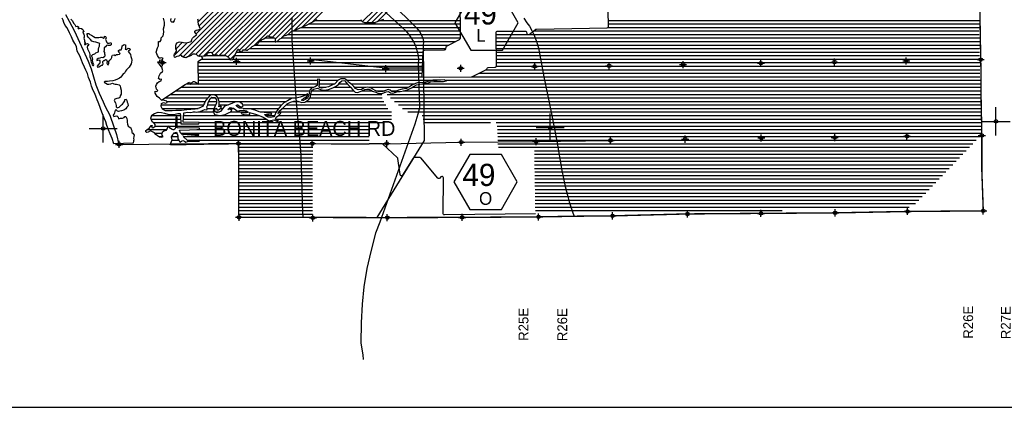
# Model space of a CAD drawing. Extents: x 136693 to 413893, y 707796 to 905796.
# Tile 30 of 70: x 216188 to 286107, y 707796 to 735296. Entities that reach past the tile are written whole.
import ezdxf
from ezdxf.enums import TextEntityAlignment as Align

# ---------------------------------------------------------------- set-up
doc = ezdxf.new("R2010")
doc.units = 0
doc.header["$LTSCALE"] = 2000
doc.header["$PDMODE"] = 34
doc.header["$PDSIZE"] = 250
doc.linetypes.add('PHANTOM', pattern=[0])
doc.layers.get('0').update_dxf_attribs({"linetype": 'CONTINUOUS'})
for name, color, linetype in [('1990WSHEDS', 3, 'CONTINUOUS'), ('1992WSHEDFILL', 8, 'CONTINUOUS'), ('BORDER5MI', 1, 'CONTINUOUS'), ('COUNTY', 15, 'PHANTOM'), ('HEX', 2, 'CONTINUOUS'), ('IMPERIALFILL', 11, 'CONTINUOUS'), ('MAJROADS', 9, 'CONTINUOUS'), ('RR', 13, 'CONTINUOUS'), ('SEC', 2, 'CONTINUOUS'), ('TEXT', 7, 'CONTINUOUS'), ('WATER', 4, 'CONTINUOUS'), ('WSHEDS', 3, 'CONTINUOUS')]:
    doc.layers.add(name, color=color, linetype=linetype)

# ---------------------------------------------------------------- blocks, each defined once
blk = doc.blocks.new('TICK')
at = {"color": 0}
for points in [[(500, 0), (500, 1000)], [(0, 500), (1000, 500)]]:
    blk.add_lwpolyline(points, dxfattribs=at)
blk.add_point((500, 500), dxfattribs=at)
blk = doc.blocks.new('*X')
at = {"color": 0}
for p, q in [((227489, 732717), (245889, 751117)), ((227775, 732649), (246250, 751125)), ((228140, 732661), (246612, 751132)), ((228665, 732832), (246973, 751140)), ((228712, 734293), (245528, 751109)), ((228865, 735154), (244806, 751094)), ((228925, 734860), (245167, 751102)), ((228889, 732703), (247008, 750822)), ((229263, 732723), (247018, 750479)), ((229846, 732952), (247029, 750136)), ((230056, 732809), (247040, 749793)), ((230352, 732752), (247051, 749450)), ((230732, 732777), (247062, 749107)), ((230973, 732665), (247072, 748765)), ((231766, 733104), (247083, 748422)), ((232177, 733162), (247094, 748079)), ((232820, 733451), (247105, 747736)), ((233855, 734133), (244700, 744978)), ((234129, 734053), (244700, 744624)), ((234335, 733906), (244700, 744270)), ((234784, 734001), (244700, 743917)), ((235651, 734515), (244700, 743563)), ((236280, 734790), (244700, 743210)), ((236988, 735145), (244700, 742856)), ((240537, 735158), (242238, 736859)), ((240835, 735103), (242413, 736680)), ((241189, 735104), (242587, 736501)), ((241606, 735167), (242762, 736322)), ((227065, 735122), (227148, 735204)), ((236714, 735000), (247457, 735000)), ((237187, 735250), (240439, 735250)), ((241816, 735250), (247456, 735250)), ((257993, 735250), (284313, 735250)), ((257997, 735000), (284317, 735000)), ((235225, 734250), (247459, 734250)), ((235617, 734500), (247458, 734500)), ((236188, 734750), (247457, 734750)), ((250027, 734250), (252257, 734250)), ((252350, 734250), (284330, 734250)), ((252686, 734500), (284326, 734500)), ((257976, 734750), (284321, 734750)), ((227165, 732747), (228086, 733667)), ((227289, 733224), (227756, 733691)), ((232912, 733500), (246663, 733500)), ((233234, 733750), (234327, 733750)), ((233589, 734000), (234293, 734000)), ((234440, 733750), (247157, 733750)), ((234782, 734000), (247460, 734000)), ((250030, 734000), (284334, 734000)), ((250033, 733750), (284338, 733750)), ((250035, 733500), (284343, 733500)), ((229408, 732750), (230298, 732750)), ((230325, 732750), (230824, 732750)), ((231126, 732465), (231488, 732826)), ((231451, 732750), (244799, 732750)), ((231570, 733000), (244808, 733000)), ((232536, 733250), (246442, 733250)), ((250038, 733250), (284347, 733250)), ((250041, 733000), (284351, 733000)), ((250044, 732750), (284355, 732750)), ((228863, 732250), (244782, 732250)), ((229100, 732500), (231096, 732500)), ((231333, 732500), (244790, 732500)), ((250047, 732500), (284360, 732500)), ((250049, 732250), (284364, 732250)), ((228869, 732000), (244773, 732000)), ((228871, 731750), (244764, 731750)), ((228874, 731500), (244755, 731500)), ((248806, 731500), (284377, 731500)), ((249306, 731750), (284372, 731750)), ((250046, 732000), (284368, 732000)), ((228036, 730750), (228306, 730750)), ((228364, 730750), (228848, 730750)), ((228877, 731250), (244746, 731250)), ((228879, 731000), (237340, 731000)), ((228882, 730750), (237335, 730750)), ((237484, 731000), (238806, 731000)), ((237487, 730750), (238561, 730750)), ((238858, 730750), (239447, 730750)), ((239404, 731000), (245830, 731000)), ((239708, 730750), (244253, 730750)), ((244818, 730750), (284389, 730750)), ((246387, 731000), (284385, 731000)), ((248300, 731250), (284381, 731250)), ((226881, 730000), (236584, 730000)), ((227262, 730250), (236786, 730250)), ((227643, 730500), (237084, 730500)), ((236640, 730000), (236729, 730000)), ((236859, 730000), (241896, 730000)), ((236917, 730250), (239916, 730250)), ((237463, 730500), (237956, 730500)), ((238497, 730500), (239682, 730500)), ((239959, 730500), (240803, 730500)), ((240489, 730250), (241195, 730250)), ((240973, 730500), (243804, 730500)), ((241506, 730250), (242118, 730250)), ((242278, 730000), (284402, 730000)), ((242554, 730250), (242973, 730250)), ((243425, 730250), (284398, 730250)), ((244081, 730500), (284394, 730500)), ((226500, 729750), (229532, 729750)), ((226630, 729500), (229369, 729500)), ((229620, 729500), (230164, 729500)), ((229771, 729750), (230078, 729750)), ((230257, 729750), (235848, 729750)), ((230339, 729500), (235129, 729500)), ((235580, 729500), (235992, 729500)), ((236416, 729750), (236640, 729750)), ((236523, 729500), (242057, 729500)), ((236796, 729750), (241920, 729750)), ((242530, 729750), (284407, 729750)), ((242806, 729500), (284411, 729500)), ((226243, 729250), (229237, 729250)), ((226306, 729000), (228869, 729000)), ((228494, 728750), (228647, 728750)), ((228842, 728750), (229946, 728750)), ((229512, 729000), (229971, 729000)), ((229543, 729250), (230097, 729250)), ((230106, 728750), (230368, 728750)), ((230108, 729000), (230168, 729000)), ((230357, 729250), (230993, 729250)), ((230468, 729000), (230608, 729000)), ((231048, 729000), (231421, 729000)), ((231187, 728750), (232400, 728750)), ((231631, 729250), (231683, 729250)), ((232024, 729250), (234801, 729250)), ((232060, 729000), (234574, 729000)), ((233275, 728750), (234399, 728750)), ((234578, 728750), (242582, 728750)), ((234837, 729000), (242331, 729000)), ((235101, 729250), (242194, 729250)), ((243080, 729250), (284415, 729250)), ((243363, 729000), (284419, 729000)), ((243756, 728750), (284424, 728750)), ((225529, 728250), (227274, 728250)), ((225559, 728500), (227611, 728500)), ((225669, 728000), (227264, 728000)), ((227369, 728000), (227633, 728000)), ((227371, 728250), (227624, 728250)), ((227821, 728250), (233712, 728250)), ((227838, 728500), (233193, 728500)), ((228925, 728000), (241982, 728000)), ((233639, 728500), (234288, 728500)), ((234357, 728250), (242582, 728250)), ((234569, 728500), (242582, 728500)), ((244766, 728500), (284428, 728500)), ((244844, 728250), (284432, 728250)), ((244864, 728000), (249624, 728000)), ((250021, 728000), (284436, 728000)), ((225227, 727500), (226601, 727500)), ((225493, 727750), (225581, 727750)), ((225774, 727250), (226290, 727250)), ((225818, 727750), (227254, 727750)), ((227052, 727500), (227144, 727500)), ((227117, 727250), (227355, 727250)), ((227368, 727750), (241002, 727750)), ((227630, 727250), (241002, 727250)), ((228777, 727500), (241002, 727500)), ((250102, 727750), (284441, 727750)), ((250112, 727500), (284445, 727500)), ((250122, 727250), (284449, 727250)), ((226058, 727000), (226336, 727000)), ((226909, 726500), (231005, 726500)), ((226983, 727000), (227426, 727000)), ((227017, 726750), (227483, 726750)), ((227827, 727000), (241002, 727000)), ((228081, 726750), (241002, 726750)), ((231727, 726500), (237078, 726500)), ((238311, 726500), (241002, 726500)), ((250133, 727000), (284358, 727000)), ((250143, 726750), (284119, 726750)), ((250153, 726500), (283879, 726500)), ((231728, 726250), (236994, 726250)), ((231728, 726000), (236993, 726000)), ((250179, 726250), (283639, 726250)), ((252735, 726000), (283400, 726000)), ((231729, 725750), (236993, 725750)), ((231730, 725500), (236992, 725500)), ((231731, 725250), (236991, 725250)), ((252739, 725750), (283160, 725750)), ((252743, 725500), (282920, 725500)), ((252748, 725250), (282681, 725250)), ((231732, 725000), (236990, 725000)), ((231732, 724750), (236990, 724750)), ((231733, 724500), (236989, 724500)), ((252752, 725000), (282441, 725000)), ((252756, 724750), (282202, 724750)), ((252760, 724500), (281962, 724500)), ((231734, 724250), (236988, 724250)), ((231735, 724000), (236988, 724000)), ((231736, 723750), (236987, 723750)), ((252765, 724250), (281722, 724250)), ((252769, 724000), (281483, 724000)), ((252773, 723750), (281243, 723750)), ((231736, 723500), (236986, 723500)), ((231737, 723250), (236985, 723250)), ((231738, 723000), (236985, 723000)), ((252777, 723500), (281003, 723500)), ((252782, 723250), (280764, 723250)), ((252786, 723000), (280524, 723000)), ((231739, 722750), (236984, 722750)), ((231739, 722500), (236983, 722500)), ((252790, 722750), (280284, 722750)), ((252794, 722500), (280045, 722500)), ((231740, 722250), (236982, 722250)), ((231741, 722000), (236982, 722000)), ((231742, 721750), (236981, 721750)), ((252799, 722250), (279805, 722250)), ((252803, 722000), (279359, 722000)), ((252807, 721750), (270329, 721750)), ((231743, 721500), (236970, 721500))]:
    blk.add_line(p, q, dxfattribs=at)

msp = doc.modelspace()

# ---------------------------------------------------------------- linework, layer by layer
at = {"layer": '1990WSHEDS', "color": 0}
msp.add_lwpolyline([(247449, 736997), (247460, 733965, -0.28378), (247405, 733876), (246512, 733424, 0.239845), (246459, 733351), (246436, 733210, -0.364389), (246338, 733126), (244907, 733108, 0.400355), (244808, 733012), (244746, 731245), (246018, 731216), (248260, 731241, 0.112533), (248303, 731251), (249287, 731738, 0.132254), (249326, 731772), (249379, 731851, -0.231443), (249455, 731896), (249959, 731934, 0.395502), (250052, 732035), (250026, 734385, -0.416424), (250125, 734486), (252083, 734493, -0.343367), (252180, 734418), (252207, 734314, 0.534063), (252364, 734258), (252818, 734599, -0.157146), (252876, 734619), (257902, 734715, 0.413256), (258000, 734816), (257963, 737125, 0.413621)], format="xyb", dxfattribs=at)
at = {"layer": 'BORDER5MI', "color": 0}
msp.add_lwpolyline([(136693, 707796), (413893, 707796), (413893, 905796), (136693, 905796)], close=True, dxfattribs=at)
at = {"layer": 'COUNTY', "color": 0, "const_width": 100}
for points in [[(284337, 737878), (284433, 732467), (284447, 731774), (284462, 729537), (284512, 727080), (284513, 724525), (284614, 721733), (280855, 721703), (279239, 721690), (274096, 721592), (268827, 721554), (263608, 721516), (258293, 721379), (255818, 721355), (253957, 721323), (253574, 721316), (253039, 721307), (247610, 721269), (242289, 721256), (231765, 721280), (231764, 721444)], [(231743, 721443), (231727, 726513), (231251, 726505), (226881, 726423)]]:
    msp.add_lwpolyline(points, dxfattribs=at)
at = {"layer": 'HEX', "color": 0}
for points in [[(248213, 737030), (247088, 735081), (248213, 733133), (250463, 733133), (251588, 735081), (250463, 737030)], [(248147, 725733), (247022, 723785), (248147, 721836), (250397, 721836), (251522, 723785), (250397, 725733)]]:
    msp.add_lwpolyline(points, close=True, dxfattribs=at)
at = {"layer": 'MAJROADS', "color": 0}
for points in [[(235464, 745455), (238107, 740988), (238401, 740616), (238798, 740234), (244369, 734710), (244591, 734468), (244723, 734189), (244807, 733991), (244859, 733743), (244840, 733464), (244912, 726736), (241551, 721264), (241547, 721258)], [(219434, 735671), (219691, 735200), (220079, 734476), (221060, 732366), (221265, 731803), (221601, 730686), (221831, 730089), (222119, 729475), (222259, 729131), (222582, 728533), (222868, 727685), (223057, 727155), (223239, 726452), (231722, 726527), (236943, 726505), (242206, 726499), (247521, 726608), (252824, 726652), (258135, 726733)], [(235510, 735415), (235508, 733826), (235597, 732502), (235806, 729727), (236093, 726551), (236155, 725675), (236279, 721619), (236298, 721270)], [(251997, 735409), (252211, 735082), (252379, 734838), (252545, 734532), (252731, 734190), (252895, 733755), (253033, 733307), (253115, 732789), (253404, 731236), (253926, 728739), (254335, 726687), (254688, 724607), (254931, 723472), (255116, 722757), (255200, 722381), (255329, 722020), (255456, 721599), (255552, 721350)], [(244852, 731867), (242144, 731850), (236810, 732479), (235602, 732454)]]:
    msp.add_lwpolyline(points, dxfattribs=at)
at = {"layer": 'RR', "color": 0}
msp.add_lwpolyline([(238269, 739427), (243342, 734753), (243615, 734497), (243879, 734165), (244172, 733712), (244329, 733360), (244442, 732955), (244506, 732539), (244491, 732090), (244570, 729046), (244450, 728585), (244251, 727883), (241770, 720938), (241459, 720145), (241116, 718850), (240837, 717648), (240634, 716350), (240503, 715112), (240432, 713782), (240418, 712356), (240551, 711519), (240580, 711196)], dxfattribs=at)
at = {"layer": 'SEC', "color": 0}
for p in [(226329, 732252), (231591, 732340), (236845, 732371), (242187, 731822), (247507, 731848), (252760, 731987), (258045, 732025), (263298, 732113), (268827, 732209), (274045, 732289), (279147, 732370), (284433, 732467), (268848, 726906), (274066, 726937), (279193, 727026), (284512, 727080), (223252, 726451), (231727, 726513), (236964, 726505), (242251, 726510), (247546, 726604), (252856, 726651), (258142, 726731), (263445, 726819), (258293, 721379), (263608, 721516), (268827, 721554), (274096, 721592), (279239, 721690), (284614, 721733), (231765, 721280), (237011, 721235), (242289, 721256), (247610, 721269), (253039, 721307)]:
    msp.add_point(p, dxfattribs=at)
at = {"layer": 'WATER', "color": 0}
for points in [[(219830, 735329), (219947, 735211), (220021, 735051), (220104, 734967), (220179, 734824), (220296, 734832), (220379, 734764), (220320, 734723), (220353, 734655), (220446, 734705), (220588, 734662), (220679, 734603), (220721, 734511), (220745, 734435), (220662, 734427), (220703, 734327), (220753, 734284), (220777, 734133), (220768, 734058), (220751, 733983), (220792, 733849), (220799, 733731), (220841, 733664), (220841, 733639), (220790, 733572), (220790, 733539), (220840, 733530), (220907, 733580), (220999, 733613), (221049, 733571), (221091, 733495), (221015, 733420), (220981, 733353), (221014, 733228), (221071, 733085), (221137, 732934), (221162, 732808), (221169, 732657), (221227, 732548), (221252, 732481), (221251, 732380), (221267, 732280), (221308, 732179), (221333, 732104), (221374, 732045), (221424, 732036), (221450, 732120), (221417, 732204), (221384, 732313), (221360, 732413), (221377, 732497), (221353, 732597), (221312, 732690), (221320, 732765), (221379, 732823), (221522, 732873), (221598, 732939), (221707, 732989), (221774, 733022), (221775, 733097), (221775, 733198), (221810, 733315), (221844, 733415), (221853, 733524), (221870, 733607), (221812, 733633), (221737, 733650), (221595, 733701), (221444, 733736), (221302, 733778), (221211, 733888), (221136, 733955), (221069, 734031), (221011, 734124), (221003, 734174), (220987, 734241), (220979, 734308), (221096, 734316), (221180, 734248), (221280, 734189), (221355, 734146), (221438, 734096), (221546, 734028), (221681, 734044), (221798, 734043), (221898, 734051), (221999, 734067), (222057, 734066), (222091, 734016), (222141, 733974), (222183, 734007), (222208, 734065), (222217, 734132), (222292, 734107), (222333, 734014), (222291, 733897), (222324, 733788), (222365, 733679), (222431, 733620), (222540, 733636), (222649, 733669), (222682, 733610), (222673, 733518), (222614, 733468), (222497, 733469), (222422, 733486), (222355, 733470), (222287, 733378), (222195, 733295), (222177, 733170), (222168, 733044), (222209, 732969), (222217, 732885), (222233, 732809), (222241, 732759), (222207, 732667), (222081, 732601), (221989, 732610), (221872, 732561), (221771, 732544), (221695, 732495), (221662, 732453), (221678, 732411), (221821, 732452), (221879, 732368), (221878, 732251), (221844, 732167), (221777, 732117), (221701, 732009), (221717, 731917), (221817, 731950), (221935, 732033), (222002, 732066), (222070, 732082), (222120, 732157), (222096, 732266), (222096, 732333), (222172, 732391), (222197, 732391), (222264, 732449), (222290, 732482), (222357, 732457), (222389, 732323), (222380, 732214), (222421, 732113), (222480, 732104), (222522, 732213), (222523, 732322), (222582, 732414), (222675, 732522), (222743, 732613), (222743, 732697), (222786, 732772), (222886, 732813), (222911, 732771), (222945, 732738), (223003, 732779), (223071, 732821), (223163, 732828), (223272, 732861), (223331, 732903), (223273, 732953), (223248, 732995), (223206, 733062), (223207, 733121), (223282, 733162), (223383, 733162), (223442, 733270), (223460, 733387), (223477, 733454), (223544, 733496), (223603, 733537), (223695, 733520), (223711, 733436), (223694, 733369), (223710, 733294), (223676, 733210), (223743, 733185), (223810, 733234), (223903, 733276), (223995, 733250), (224036, 733216), (224019, 733141), (223927, 733116), (223901, 733033), (223992, 732932), (224050, 732839), (224075, 732688), (224124, 732554), (224140, 732437), (224139, 732294), (224105, 732169), (224037, 732036), (223961, 731927), (223868, 731836), (223775, 731736), (223699, 731636), (223631, 731502), (223547, 731444), (223446, 731319), (223378, 731219), (223277, 731153), (223126, 731070), (222975, 731013), (222799, 730964), (222573, 730932), (222430, 730907), (222321, 730908), (222229, 730909), (222179, 730867), (222312, 730799), (222412, 730732), (222521, 730731), (222664, 730755), (222781, 730788), (222873, 730745), (222965, 730728), (223057, 730719), (223157, 730710), (223249, 730676), (223316, 730600), (223357, 730458), (223406, 730290), (223397, 730164), (223395, 730005), (223328, 729897), (223302, 729788), (223235, 729738), (223084, 729697), (222949, 729648), (222890, 729556), (222990, 729405), (223047, 729204), (223046, 729103), (223121, 729053), (223247, 729102), (223348, 729177), (223424, 729251), (223483, 729310), (223559, 729393), (223618, 729460), (223644, 729551), (223644, 729635), (223745, 729660), (223803, 729567), (223810, 729450), (223868, 729341), (223901, 729190), (223808, 729090), (223732, 728982), (223581, 728882), (223413, 728841), (223304, 728808), (223203, 728784), (223136, 728801), (223087, 728860), (223045, 728902), (222969, 728886), (222944, 728786), (222926, 728677), (222892, 728594), (222825, 728535), (222874, 728418), (222967, 728442), (223092, 728467), (223192, 728374), (223200, 728265), (223351, 728306), (223493, 728313), (223611, 728354), (223661, 728438), (223737, 728429), (223803, 728278), (223827, 728144), (223818, 728018), (223842, 727884), (223883, 727750), (223966, 727707), (224075, 727631), (224116, 727522), (224140, 727438), (224140, 727304), (224223, 727237), (224306, 727111), (224305, 727002), (224271, 726868), (224287, 726767), (224261, 726701), (224243, 726525), (222878, 726492), (222755, 726878), (222607, 727197), (222500, 727483), (222376, 727785), (222294, 728053), (222203, 728263), (222121, 728498), (222031, 728733), (221924, 728985), (221891, 729136), (221751, 729447), (221693, 729606), (221619, 729791), (221529, 730059), (221413, 730278), (221281, 730588), (221216, 730857), (221076, 731201), (221002, 731469), (220895, 731713), (220779, 731931), (220639, 732234), (220573, 732435), (220458, 732729), (220276, 733073), (220235, 733233), (220219, 733392), (220095, 733610), (219963, 733846), (219856, 734089), (219715, 734367), (219567, 734711), (219409, 734896), (219326, 735106), (219277, 735265), (219194, 735400)], [(226249, 729585), (226124, 729720), (225941, 729847), (225809, 730091), (225818, 730217), (225935, 730191), (226003, 730282), (225911, 730375), (225845, 730577), (225905, 730693), (225973, 730827), (226091, 730918), (226225, 730968), (226259, 731085), (226133, 731052), (226050, 731128), (226085, 731304), (226178, 731496), (226322, 731620), (226355, 731679), (226290, 731930), (226149, 732099), (226057, 732200), (226008, 732318), (226134, 732342), (226151, 732442), (226268, 732425), (226370, 732550), (226286, 732601), (226177, 732559), (226085, 732577), (225969, 732754), (225878, 732989), (225973, 733298), (226041, 733448), (226050, 733616), (226034, 733758), (226168, 733757), (226236, 733874), (226246, 734008), (226372, 734141), (226416, 734417), (226392, 734652), (226469, 734911), (226479, 735121), (226397, 735406)], [(226881, 726423), (226966, 726657), (227026, 726766), (226969, 726976), (227053, 727117), (227130, 727276), (227331, 727317), (227422, 727065), (227429, 726947), (227412, 726855), (227520, 726695), (227569, 726603), (227679, 726678), (227763, 726736), (227888, 726668), (227996, 726617), (228106, 726666), (228952, 726677), (228944, 726744), (228098, 726733), (227807, 727020), (228921, 727096), (228905, 727155), (227841, 727154), (227774, 727113), (227616, 727264), (227541, 727458), (228966, 727507), (228950, 727590), (227367, 727626), (227372, 728380), (227280, 728389), (227249, 727627), (227215, 727535), (227131, 727494), (227014, 727503), (226906, 727579), (226831, 727663), (226789, 727731), (226714, 727714), (226654, 727581), (226561, 727439), (226427, 727398), (226301, 727282), (226258, 727148), (226332, 727039), (226340, 726963), (226223, 726930), (226114, 726965), (225981, 727049), (225864, 727151), (225764, 727260), (225623, 727345), (225472, 727404), (225312, 727313), (225212, 727289), (225145, 727331), (225146, 727440), (225280, 727540), (225398, 727623), (225474, 727723), (225525, 727798), (225592, 727797), (225566, 727689), (225591, 727621), (225683, 727654), (225818, 727746), (225819, 727871), (225727, 727956), (225594, 728057), (225512, 728300), (225563, 728518), (225757, 728642), (226017, 728733), (226252, 728714), (226461, 728663), (226703, 728586), (226988, 728559), (227222, 728590), (227424, 728631), (227591, 728630), (227615, 728471), (227637, 727918), (228901, 727909), (228927, 728009), (227805, 728025), (227851, 728695), (228136, 728743), (228329, 728717), (228572, 728766), (228739, 728731), (228999, 728779), (229210, 728887), (229336, 728928), (229427, 728902), (229511, 728935), (229512, 729019), (229487, 729103), (229547, 729262), (229582, 729420), (229658, 729579), (229718, 729713), (229836, 729796), (230053, 729786), (230169, 729618), (230160, 729400), (230083, 729216), (229973, 729007), (229921, 728815), (230012, 728580), (230413, 728510), (230782, 728566), (231009, 728682), (231185, 728748), (231253, 728865), (231145, 728941), (230969, 728934), (231137, 729075), (231380, 729031), (231547, 728905), (231646, 728803), (231814, 728853), (232108, 728884), (232283, 728824), (232417, 728740), (232274, 728682), (232065, 728700), (231939, 728701), (231922, 728642), (232106, 728566), (232298, 728548), (232474, 728555), (232525, 728605), (232500, 728706), (232684, 728671), (232935, 728602), (233194, 728500), (233478, 728389), (233720, 728245), (233887, 728127), (234122, 728175), (234247, 728183), (234506, 728072), (234565, 728130), (234357, 728249), (234399, 728383), (234568, 728499), (234711, 728649), (234737, 728724), (234628, 728716), (234518, 728633), (234603, 728800), (234915, 729066), (235176, 729324), (235429, 729456), (235655, 729522), (235932, 729520), (236216, 729426), (236442, 729449), (236720, 729623), (236830, 729807), (236865, 730041), (236925, 730284), (237060, 730375), (237345, 730432), (237554, 730355), (237813, 730295), (238115, 730351), (238434, 730466), (238619, 730566), (238821, 730698), (238922, 730840), (239066, 730948), (239242, 730980), (239483, 730710), (239682, 730500), (239849, 730314), (240007, 730162), (240182, 730136), (240434, 730227), (240686, 730334), (240829, 730358), (240996, 730365), (241230, 730230), (241481, 730144), (241673, 730051), (241924, 730057), (242201, 730173), (242369, 730205), (242528, 730104), (242695, 730077), (242863, 730135), (243014, 730201), (243207, 730208), (243458, 730256), (243718, 730313), (244012, 730454), (244198, 730578), (244366, 730677), (244609, 730718), (244793, 730742), (244936, 730791), (245204, 730822), (245389, 730888), (245590, 730920), (245775, 730902), (246085, 730917), (246294, 730916), (246495, 730948), (246320, 731033), (246068, 731018), (245758, 730995), (245515, 730996), (245331, 730964), (245171, 730906), (245004, 730866), (244861, 730842), (244693, 730818), (244501, 730836), (244299, 730770), (244089, 730679), (243862, 730530), (243652, 730423), (243358, 730358), (243082, 730301), (242922, 730226), (242771, 730169), (242612, 730212), (242495, 730288), (242345, 730348), (242160, 730265), (241975, 730199), (241716, 730176), (241473, 730261), (241223, 730397), (241073, 730482), (240880, 730517), (240654, 730468), (240460, 730352), (240217, 730312), (240042, 730405), (239909, 730557), (239767, 730709), (239609, 730818), (239409, 730996), (239284, 731105), (239000, 731107), (238806, 731000), (238578, 730758), (238343, 730643), (238108, 730535), (237865, 730478), (237613, 730447), (237463, 730498), (237489, 730724), (237474, 730925), (237491, 731051), (237341, 731068), (237339, 730817), (237330, 730641), (237161, 730525), (236935, 730451), (236800, 730293), (236740, 730101), (236722, 729925), (236628, 729725), (236468, 729625), (236300, 729534), (236200, 729593), (236377, 729726), (236570, 729842), (236647, 729976), (236630, 730035), (236496, 729935), (236311, 729869), (236101, 729804), (235925, 729763), (235732, 729731), (235489, 729707), (235211, 729550), (234951, 729393), (234715, 729168), (234512, 728926), (234368, 728701), (234300, 728517), (234224, 728409), (234014, 728352), (233838, 728370), (233688, 728446), (233580, 728564), (233789, 728588), (233998, 728536), (234099, 728586), (234049, 728662), (233798, 728655), (233539, 728715), (233204, 728759), (232920, 728870), (232561, 728973), (232251, 728967), (232050, 729002), (231790, 729020), (231615, 729147), (231549, 729240), (231675, 729256), (231800, 729171), (231908, 729095), (232051, 729178), (232002, 729312), (231860, 729422), (231743, 729473), (231517, 729458), (231257, 729359), (230937, 729227), (230728, 729161), (230592, 728978), (230457, 728778), (230197, 728696), (230055, 728781), (230048, 728957), (230140, 729023), (230190, 728981), (230190, 728905), (230299, 728896), (230458, 728987), (230526, 729079), (230501, 729146), (230409, 729138), (230325, 729106), (230360, 729264), (230344, 729474), (230296, 729692), (230163, 729894), (229979, 729971), (229719, 729939), (229542, 729764), (229407, 729581), (229305, 729364), (229169, 729138), (228934, 729014), (228640, 728949), (228339, 728918), (228062, 728911), (227668, 728855), (227274, 728858), (227023, 728826), (226772, 728820), (226546, 728838), (226329, 728957), (226238, 729133), (226248, 729351), (226399, 729425), (226533, 729374), (226650, 729424), (226626, 729516), (226450, 729567), (226249, 729585)]]:
    msp.add_lwpolyline(points, dxfattribs=at)
at = {"layer": 'WSHEDS', "color": 0}
for points, format in [([(284183, 742895, 0, 0, 0), (284452, 727097, 0, 0, 0), (279648, 722087, 0, 0, 0), (278928, 721871, 0, 0, 0), (265958, 721688, 0, 0, 0), (252811, 721544, 0, 0, 0), (252733, 726125, 0, 0, 0.411172), (252632, 726223, 0, 0, 0), (250261, 726207, 0, 0, -0.404301), (250161, 726303, 0, 0, 0), (250096, 727907, 0, 0, 0.404862), (249995, 728003, 0, 0, 0), (244944, 727960, 0, 0, -0.417549), (244844, 728060, 0, 0, 0), (244845, 728402, 0, 0, 0.415486), (244744, 728502, 0, 0, 0), (244419, 728502, 0, 0, -0.011622), (244415, 728502, 0, 0, 0), (244188, 728512, 0, 0, -0.106318), (244147, 728523, 0, 0, 0), (243922, 728637, 0, 0, -0.033315), (243910, 728644, 0, 0, 0), (243621, 728843, 0, 0, 0.013725), (243616, 728846, 0, 0, 0), (243367, 728997, 0, 0, -0.044665), (243353, 729008, 0, 0, 0), (243008, 729313, 0, 0, -0.004744), (243007, 729315, 0, 0, 0), (242629, 729663, 0, 0, 0.005431), (242627, 729664, 0, 0, 0), (242330, 729927, 0, 0, 0), (242226, 730074, 0, 0, 0), (241795, 729978, 0, 0, 0), (242352, 728962, 0, 0, 0), (242582, 728769, 0, 0, 0), (242582, 728119, 0, 0, 0), (241982, 728140, 0, 0, 0), (241982, 727790, 0, 0, 0), (241002, 727790, 0, 0, 0), (241002, 726490, 0, 0, 0), (237096, 726505, 0, 0, 0.409819), (236994, 726359, 0, 0, 0), (236980, 721543, 0, 0, -0.413356), (236880, 721443, 0, 0, 0), (231743, 721443, 100, 100, 0)], "xyseb"), ([(247449, 736997), (247460, 733965, -0.28378), (247405, 733876), (246512, 733424, 0.239845), (246459, 733351), (246436, 733210, -0.364389), (246338, 733126), (244907, 733108, 0.400355), (244808, 733012), (244746, 731245), (246018, 731216), (248260, 731241, 0.112533), (248303, 731251), (249287, 731738, 0.132254), (249326, 731772), (249379, 731851, -0.231443), (249455, 731896), (249959, 731934, 0.395502), (250052, 732035), (250026, 734385, -0.416424), (250125, 734486), (252083, 734493, -0.343367), (252180, 734418), (252207, 734314, 0.534063), (252364, 734258), (252818, 734599, -0.157146), (252876, 734619), (257902, 734715, 0.413256), (258000, 734816), (257963, 737125, 0.413621)], "xyb"), ([(229063, 732704), (229340, 732731), (229389, 732738), (229431, 732764), (229516, 732868), (229548, 732924), (229605, 732965), (229667, 732980), (229761, 732987), (229818, 732975), (229841, 732959), (229866, 732925), (229891, 732862), (229931, 732829), (230021, 732813), (230185, 732794), (230302, 732749), (230353, 732752), (230439, 732779), (230739, 732777), (230804, 732762), (230935, 732688), (231027, 732633), (231068, 732533), (231145, 732442), (231324, 732481), (231645, 733158), (231691, 733195), (231733, 733201), (231742, 733170), (231754, 733117), (231797, 733071), (231864, 733053), (231914, 733024), (231945, 733019), (231980, 733049), (232002, 733090), (232069, 733150), (232152, 733166), (232252, 733150), (232292, 733136), (232369, 733142), (232410, 733172), (232570, 733271), (232693, 733384), (232833, 733458), (233006, 733549), (233088, 733595), (233129, 733641), (233250, 733767), (233363, 733861), (233514, 733950), (233617, 734019), (233719, 734090), (233782, 734161), (233916, 734109), (234057, 734075), (234179, 734038), (234312, 733994), (234336, 733966), (234337, 733933), (234326, 733735), (234334, 733720), (234377, 733723), (234448, 733754), (234536, 733819), (234672, 733939), (234772, 733991), (234822, 734033), (234902, 734112), (234957, 734144), (235129, 734201), (235285, 734281), (235398, 734393), (235454, 734429), (236501, 734887, -0.004338), (236502, 734888), (237321, 735321, -0.000328)], "xyb"), ([(240407, 735301), (240466, 735206, 0.16896), (240518, 735165), (240674, 735109, 0.086483), (240708, 735103), (241429, 735104, 0.094382), (241466, 735111), (242043, 735340, 0.071744)], "xyb"), ([(252821, 721522, -0.000336), (252821, 721522), (246352, 721449, -0.420171), (246251, 721550), (246273, 724070, 0.664599), (246104, 724143), (246015, 724057, -0.435716), (245869, 724065), (244694, 725478, 0.222416), (244617, 725514), (244212, 725515, 0.260576), (244126, 725468), (243383, 724263, -0.702668), (243199, 724302), (243040, 725438, 0.171252), (243010, 725497), (241952, 726490), (241002, 726490)], "xyb")]:
    msp.add_lwpolyline(points, format=format, dxfattribs=at)
for points in [[(227194, 735379), (227176, 735279), (227141, 735187), (227082, 735127), (227026, 735110), (226983, 735118), (226940, 735179), (226919, 735274), (226939, 735378)], [(229063, 732704), (229033, 732701), (228956, 732696), (228865, 732705), (228820, 732745), (228762, 732796), (228715, 732823), (228626, 732840), (228573, 732850), (228484, 732847), (228437, 732823), (228360, 732755), (228210, 732686), (228115, 732652), (228008, 732601), (227931, 732610), (227865, 732613), (227792, 732635), (227720, 732694), (227679, 732750), (227635, 732789), (227598, 732780), (227475, 732709), (227340, 732675), (227215, 732613), (227190, 732643), (227166, 732725), (227163, 732788), (227183, 732854), (227261, 732951), (227335, 733075), (227321, 733149), (227288, 733228), (227268, 733343), (227270, 733445), (227306, 733560), (227374, 733650), (227474, 733713), (227563, 733724), (227673, 733710), (227811, 733679), (227995, 733663), (228112, 733669), (228289, 733729), (228374, 733746), (228388, 733764), (228394, 733826), (228402, 733903), (228458, 733980), (228556, 734072), (228661, 734174), (228758, 734217), (228699, 734315), (228635, 734416), (228621, 734463), (228634, 734491), (228718, 734550), (228865, 734576), (228942, 734602), (228985, 734636), (228994, 734680), (228952, 734782), (228890, 734957), (228864, 735161), (228862, 735258), (228834, 735327)], [(226249, 729585), (227930, 730689), (228246, 730872), (228316, 730728), (228346, 730723), (228404, 730811), (228458, 730871), (228494, 730898), (228542, 730912), (228578, 730916), (228661, 730876), (228793, 730793), (228883, 730723), (228866, 732236), (228857, 732277), (228873, 732334), (228897, 732362), (229198, 732567), (229113, 732631), (229063, 732704)]]:
    msp.add_lwpolyline(points, dxfattribs=at)

# ---------------------------------------------------------------- block references
at = {"color": 0, "xscale": 2, "yscale": 2, "zscale": 2}
for p in [(221113, 726578), (252856, 726651), (284512, 727080)]:
    msp.add_blockref('TICK', p, dxfattribs=at)
at = {"layer": '1992WSHEDFILL', "color": 0}
msp.add_blockref('*X', (0, 0), dxfattribs=at)
msp.add_blockref('*X', (0, 0), dxfattribs=at)
msp.add_blockref('*X', (0, 0), dxfattribs=at)
msp.add_blockref('*X', (0, 0), dxfattribs=at)
msp.add_blockref('*X', (0, 0), dxfattribs=at)
msp.add_blockref('*X', (0, 0), dxfattribs=at)
msp.add_blockref('*X', (0, 0), dxfattribs=at)
msp.add_blockref('*X', (0, 0), dxfattribs=at)
msp.add_blockref('*X', (0, 0), dxfattribs=at)
msp.add_blockref('*X', (0, 0), dxfattribs=at)
at = {"layer": 'IMPERIALFILL', "color": 0}
msp.add_blockref('*X', (0, 0), dxfattribs=at)

# ---------------------------------------------------------------- texts
at = {"layer": 'HEX', "color": 0}
for s, height, p in [('49', 1575, (248903, 734956)), ('L', 900, (248945, 733739)), ('49', 1575, (248798, 723498)), ('O', 900, (249275, 722162))]:
    msp.add_text(s, height=height, dxfattribs=at).set_placement(p, align=Align.CENTER)
at = {"layer": 'TEXT', "color": 0}
msp.add_text('BONITA BEACH RD', height=1056, dxfattribs=at).set_placement((229920, 727055))
for s, p in [('R25E', (252314, 712508)), ('R26E', (255066, 712485)), ('R26E', (283892, 712661)), ('R27E', (286563, 712628))]:
    msp.add_text(s, height=700, rotation=90, dxfattribs=at).set_placement(p)

doc.saveas('drawing.dxf')
